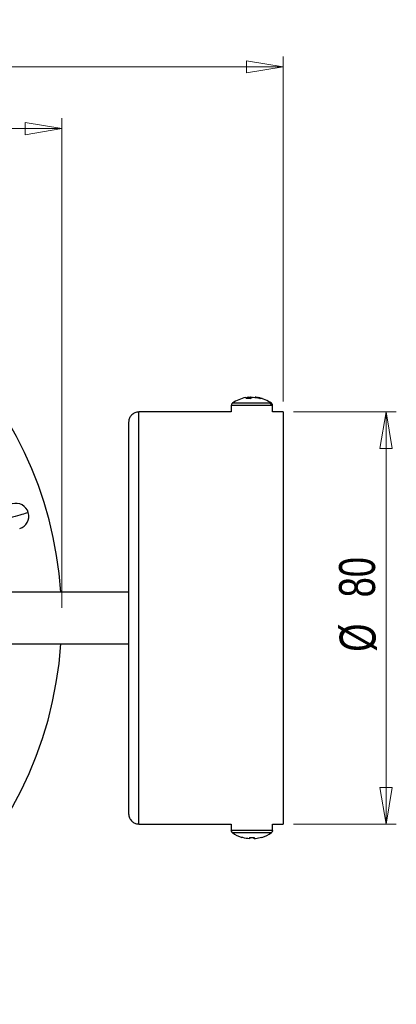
# Model space of a CAD drawing. Header units: millimetres. Extents: x 435 to 705, y 339 to 738.
# Tile 9 of 9: x 668 to 705, y 643 to 738. Entities that reach past the tile are written whole.
import ezdxf

# ---------------------------------------------------------------- set-up
doc = ezdxf.new("R2010")
doc.units = ezdxf.units.MM
doc.styles.add('SLDTEXTSTYLE0', font='TXT', dxfattribs={"width": 0.75})
doc.dimstyles.new('SLDDIMSTYLE0', dxfattribs={"dimtxt": 3.5, "dimasz": 3.556, "dimexe": 0, "dimexo": 0.0625, "dimgap": 0.875, "dimtad": 1, "dimdec": 0, "dimlfac": 2, "dimrnd": 1e-09, "dimzin": 12, "dimdsep": 46, "dimtxsty": 'SLDTEXTSTYLE0', "dimblk1": 'CLOSED', "dimblk2": 'CLOSED', "dimsah": 1, "dimcen": 0.09, "dimadec": 0, "dimazin": 3, "dimtfac": 1, "dimtofl": 0, "dimtmove": 0, "dimatfit": 3, "dimldrblk": 'CLOSED', "dimfxl": 0, "dimfrac": 2, "dimtolj": 1, "dimtzin": 12, "dimarcsym": 0})
doc.dimstyles.new('SLDDIMSTYLE1', dxfattribs={"dimtxt": 3.5, "dimasz": 3.556, "dimexe": 0, "dimexo": 0.0625, "dimgap": 0.875, "dimtad": 1, "dimdec": 0, "dimlfac": 2, "dimrnd": 1e-09, "dimzin": 12, "dimdsep": 46, "dimtxsty": 'SLDTEXTSTYLE0', "dimblk1": 'CLOSED', "dimblk2": 'CLOSED', "dimsah": 1, "dimcen": 0.09, "dimadec": 0, "dimazin": 3, "dimtfac": 1, "dimtdec": 0, "dimtofl": 0, "dimtmove": 0, "dimatfit": 3, "dimldrblk": 'CLOSED', "dimfxl": 0, "dimfrac": 2, "dimtolj": 1, "dimtzin": 12, "dimarcsym": 0})

# ---------------------------------------------------------------- blocks, each defined once
blk = doc.blocks.new('_Closed')
at = {"color": 0, "linetype": 'ByBlock', "lineweight": -2}
for p, q in [((-1, 0.166667), (0, 0)), ((-1, 0.166667), (-1, -0.166667)), ((0, 0), (-1, -0.166667)), ((0, 0), (-1, 0))]:
    blk.add_line(p, q, dxfattribs=at)
blk = doc.blocks.new('_D_1')
at = {"color": 7, "linetype": 'Continuous', "lineweight": 0}
for p, q in [((597.21, 681.394), (597.21, 734.894)), ((693.71, 701.394), (693.71, 734.894)), ((597.21, 733.894), (693.71, 733.894))]:
    blk.add_line(p, q, dxfattribs=at)
at = {"color": 7, "linetype": 'Continuous', "lineweight": 18, "xscale": 3.556, "yscale": 3.556, "rotation": 180.0000000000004}
blk.add_blockref('_Closed', (597.21, 733.894), dxfattribs=at)
at = {"color": 7, "linetype": 'Continuous', "lineweight": 18, "xscale": 3.556, "yscale": 3.556}
blk.add_blockref('_Closed', (693.71, 733.894), dxfattribs=at)
at = {"color": 7, "linetype": 'Continuous', "lineweight": 18, "insert": (634.503, 738.406), "char_height": 3.5, "attachment_point": 1, "style": 'SLDTEXTSTYLE0'}
blk.add_mtext('193', dxfattribs=at)
blk = doc.blocks.new('_D_2')
at = {"color": 7, "linetype": 'Continuous', "lineweight": 0}
for p, q in [((597.21, 681.394), (597.21, 728.894)), ((672.21, 681.394), (672.21, 728.894)), ((597.21, 727.894), (672.21, 727.894))]:
    blk.add_line(p, q, dxfattribs=at)
at = {"color": 7, "linetype": 'Continuous', "lineweight": 18, "xscale": 3.556, "yscale": 3.556, "rotation": 180.0000000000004}
blk.add_blockref('_Closed', (597.21, 727.894, 7.592), dxfattribs=at)
at = {"color": 7, "linetype": 'Continuous', "lineweight": 18, "xscale": 3.556, "yscale": 3.556}
blk.add_blockref('_Closed', (672.21, 727.894, 7.592), dxfattribs=at)
at = {"color": 7, "linetype": 'Continuous', "lineweight": 18, "char_height": 3.5, "attachment_point": 1, "style": 'SLDTEXTSTYLE0'}
for s, insert in [('%%c', (631.863, 732.406)), ('150', (637.142, 732.459))]:
    blk.add_mtext(s, dxfattribs=dict(at, insert=insert))
blk = doc.blocks.new('_D_3')
at = {"color": 7, "linetype": 'Continuous', "lineweight": 0}
for p, q in [((694.71, 700.394), (704.71, 700.394)), ((703.71, 700.394), (703.71, 660.394)), ((694.71, 660.394), (704.71, 660.394))]:
    blk.add_line(p, q, dxfattribs=at)
at = {"color": 7, "linetype": 'Continuous', "lineweight": 18, "xscale": 3.556, "yscale": 3.556}
for p, rotation in [((703.71, 700.394, 7.592), 90.0000000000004), ((703.71, 660.394, 7.592), 270.0000000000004)]:
    blk.add_blockref('_Closed', p, dxfattribs=dict(at, rotation=rotation))
at = {"color": 7, "linetype": 'Continuous', "lineweight": 18, "char_height": 3.5, "attachment_point": 1, "rotation": 90, "style": 'SLDTEXTSTYLE0'}
for s, insert in [('80', (699.144, 682.4)), ('%%c', (699.198, 677.121))]:
    blk.add_mtext(s, dxfattribs=dict(at, insert=insert))

msp = doc.modelspace()

# ---------------------------------------------------------------- linework, layer by layer
at = {"color": 7, "linetype": 'Continuous', "lineweight": 25}
for p, q in [((690.397, 701.69), (690.38, 701.827)), ((690.557, 701.827), (690.384, 701.795)), ((690.563, 701.714), (690.557, 701.827)), ((691.665, 701.687), (691.498, 701.687)), ((688.682, 701.036), (688.682, 700.394)), ((692.682, 700.394), (692.682, 701.036)), ((688.682, 700.394), (679.71, 700.394)), ((679.71, 660.394), (679.71, 700.394)), ((693.71, 700.394), (692.682, 700.394)), ((693.71, 700.394), (693.71, 660.394)), ((678.71, 682.894), (649.71, 682.894)), ((649.71, 677.894), (678.71, 677.894)), ((679.71, 660.394), (688.682, 660.394)), ((688.682, 660.394), (688.682, 659.752)), ((692.682, 659.752), (688.682, 659.752)), ((688.782, 659.558), (692.582, 659.558)), ((692.682, 660.394), (693.71, 660.394)), ((692.682, 659.752), (692.682, 660.394)), ((690.9, 659.101), (690.913, 658.961))]:
    msp.add_line(p, q, dxfattribs=at)
at = {"color": 8, "linetype": 'Continuous', "lineweight": 25}
for p, q in [((688.682, 701.036), (692.529, 701.036)), ((692.437, 701.23), (688.782, 701.23)), ((692.582, 701.23), (692.437, 701.23)), ((692.529, 701.036), (692.682, 701.036))]:
    msp.add_line(p, q, dxfattribs=at)
at = {"color": 7, "linetype": 'Continuous', "lineweight": 25}
for centre, radius, start, end in [((634.71, 680.394), 37.5, 88.62649, 356.17745), ((634.71, 680.394), 37.5, 3.82255, 88.62649), ((690.682, 698.594), 3.25, 100.6029, 125.78304), ((690.682, 698.594), 3.25, 54.21696, 79.33863), ((667.767, 690.266), 1.25, 16.62649, 106.64547), ((667.767, 690.266), 1.25, 286.64547, 16.62649), ((690.682, 662.194), 3.25, 234.21696, 252.52681), ((690.682, 662.194), 3.25, 287.49384, 305.78304)]:
    msp.add_arc(centre, radius, start, end, dxfattribs=at)
for points, knots in [([(690.087, 701.774), (690.152, 701.791), (690.249, 701.818), (690.348, 701.825), (690.38, 701.827)], [0, 0, 0, 0, 0.681248, 1, 1, 1, 1]), ([(690.38, 701.827), (690.299, 701.801), (690.206, 701.77), (690.12, 701.697), (690.108, 701.687)], [0, 0, 0, 0, 0.86316, 1, 1, 1, 1]), ([(690.51, 701.687), (690.442, 701.69), (690.306, 701.696), (690.174, 701.69), (690.108, 701.687)], [0, 0, 0, 0, 0.5, 1, 1, 1, 1]), ([(690.51, 701.687), (690.596, 701.741), (690.695, 701.805), (690.793, 701.825), (690.807, 701.827)], [0, 0, 0, 0, 0.86316, 1, 1, 1, 1]), ([(690.682, 701.775), (690.654, 701.792), (690.612, 701.818), (690.571, 701.825), (690.557, 701.827)], [0, 0, 0, 0, 0.675165, 1, 1, 1, 1]), ([(690.807, 701.827), (691.008, 701.801), (691.242, 701.77), (691.467, 701.697), (691.498, 701.687)], [0, 0, 0, 0, 0.86316, 1, 1, 1, 1]), ([(691.665, 701.687), (691.471, 701.741), (691.247, 701.805), (691.015, 701.825), (690.984, 701.827)], [0, 0, 0, 0, 0.86316, 1, 1, 1, 1]), ([(688.782, 701.23), (688.768, 701.218), (688.738, 701.194), (688.707, 701.146), (688.686, 701.092), (688.684, 701.054), (688.682, 701.036)], [0, 0, 0, 0, 0.246469, 0.5, 0.753531, 1, 1, 1, 1]), ([(692.437, 701.23), (692.452, 701.217), (692.482, 701.189), (692.52, 701.123), (692.526, 701.069), (692.529, 701.036)], [0, 0, 0, 0, 0.277177, 0.562176, 1, 1, 1, 1]), ([(692.682, 701.036), (692.68, 701.054), (692.678, 701.092), (692.657, 701.146), (692.626, 701.194), (692.596, 701.218), (692.582, 701.23)], [0, 0, 0, 0, 0.246469, 0.5, 0.753531, 1, 1, 1, 1]), ([(679.71, 700.394), (679.568, 700.376), (679.273, 700.34), (678.938, 700.069), (678.742, 699.733), (678.72, 699.504), (678.71, 699.394)], [0, 0, 0, 0, 0.270261, 0.562429, 0.789736, 1, 1, 1, 1]), ([(678.71, 699.394), (678.71, 699.38), (678.71, 699.35), (678.71, 699.096), (678.71, 698.649), (678.71, 697.947), (678.71, 696.944), (678.71, 695.725), (678.71, 694.353), (678.71, 692.891), (678.71, 691.215), (678.71, 689.337), (678.71, 687.278), (678.71, 685.071), (678.71, 682.76), (678.71, 680.394), (678.71, 678.028), (678.71, 675.717), (678.71, 673.51), (678.71, 671.451), (678.71, 669.573), (678.71, 667.897), (678.71, 666.435), (678.71, 665.063), (678.71, 663.844), (678.71, 662.841), (678.71, 662.139), (678.71, 661.692), (678.71, 661.438), (678.71, 661.408), (678.71, 661.394)], [0, 0, 0, 0, 0.028257, 0.058384, 0.09035, 0.125862, 0.164011, 0.204841, 0.237462, 0.271613, 0.307191, 0.344055, 0.382015, 0.420841, 0.460267, 0.5, 0.539733, 0.579159, 0.617985, 0.655945, 0.692809, 0.728387, 0.762538, 0.795159, 0.835993, 0.874142, 0.90965, 0.94162, 0.971745, 1, 1, 1, 1]), ([(668.965, 690.623), (668.926, 690.612), (668.847, 690.588), (668.201, 690.395), (667.216, 690.101), (666.274, 689.82), (665.808, 689.68)], [0, 0, 0, 0, 0.247575, 0.5, 0.752425, 1, 1, 1, 1]), ([(678.71, 661.394), (678.727, 661.252), (678.764, 660.957), (679.034, 660.622), (679.371, 660.427), (679.6, 660.405), (679.71, 660.394)], [0, 0, 0, 0, 0.270261, 0.562429, 0.789736, 1, 1, 1, 1]), ([(688.782, 659.558), (688.766, 659.571), (688.733, 659.599), (688.693, 659.665), (688.686, 659.719), (688.682, 659.752)], [0, 0, 0, 0, 0.277177, 0.562176, 1, 1, 1, 1]), ([(692.682, 659.752), (692.68, 659.732), (692.677, 659.689), (692.647, 659.618), (692.607, 659.58), (692.582, 659.558)], [0, 0, 0, 0, 0.277177, 0.562176, 1, 1, 1, 1]), ([(690.451, 658.961), (690.234, 658.987), (689.982, 659.018), (689.741, 659.091), (689.708, 659.101)], [0, 0, 0, 0, 0.8631605, 1, 1, 1, 1]), ([(690.464, 659.101), (690.459, 659.047), (690.453, 658.983), (690.451, 658.963), (690.451, 658.961)], [0, 0, 0, 0, 0.86316, 1, 1, 1, 1]), ([(690.464, 659.101), (690.537, 659.098), (690.682, 659.092), (690.827, 659.098), (690.9, 659.101)], [0, 0, 0, 0, 0.5, 1, 1, 1, 1]), ([(690.913, 658.961), (690.91, 658.987), (690.907, 659.018), (690.901, 659.091), (690.9, 659.101)], [0, 0, 0, 0, 0.86316, 1, 1, 1, 1]), ([(691.656, 659.101), (691.444, 659.047), (691.199, 658.983), (690.947, 658.963), (690.913, 658.961)], [0, 0, 0, 0, 0.8631605, 1, 1, 1, 1])]:
    msp.add_open_spline(points, degree=3, knots=knots, dxfattribs=at)

# ---------------------------------------------------------------- dimensions: what is measured, and where the dimension line sits
at = {"color": 7, "linetype": 'Continuous', "lineweight": 18}
dim = msp.add_linear_dim(base=(693.71, 733.894), p1=(597.21, 680.394), p2=(693.71, 700.394), dimstyle='SLDDIMSTYLE0', dxfattribs=at)
dim.commit()
dim.dimension.update_dxf_attribs({"geometry": '_D_1', "text_midpoint": (638.382, 733.894), "dimtype": 160})
dim = msp.add_linear_dim(base=(672.21, 727.894), p1=(597.21, 680.394), p2=(672.21, 680.394), text='%%c<>', dimstyle='SLDDIMSTYLE1', dxfattribs=at)
dim.commit()
dim.dimension.update_dxf_attribs({"geometry": '_D_2', "text_midpoint": (638.382, 727.894), "dimtype": 160})
dim = msp.add_linear_dim(base=(703.71, 660.394), p1=(693.71, 700.394), p2=(693.71, 660.394), angle=90, text='%%c<>', dimstyle='SLDDIMSTYLE1', dxfattribs=at)
dim.commit()
dim.dimension.update_dxf_attribs({"geometry": '_D_3', "text_midpoint": (703.71, 682.347), "dimtype": 160})

doc.saveas('drawing.dxf')
